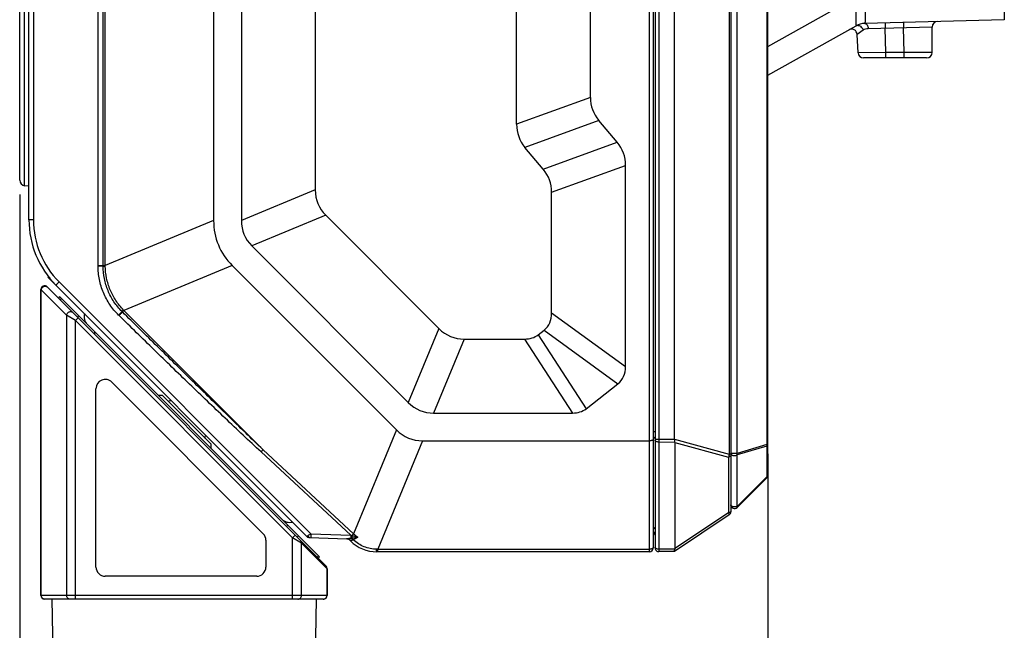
# Model space of a CAD drawing. Header units: millimetres. Extents: x 64 to 503, y 53 to 355.
# Tile 10 of 23: x 251 to 304, y 157 to 190. Entities that reach past the tile are written whole.
import ezdxf
from ezdxf.enums import TextEntityAlignment as Align

# ---------------------------------------------------------------- set-up
doc = ezdxf.new("R2010")
doc.units = ezdxf.units.MM
doc.header["$LTSCALE"] = 32.67
doc.layers.get('0').update_dxf_attribs({"linetype": 'CONTINUOUS'})
doc.layers.add('00_COMPONENTS', color=7, linetype='CONTINUOUS')
doc.layers.add('51__DRAFT_DIMS', color=7, linetype='CONTINUOUS')
doc.styles.get("Standard").update_dxf_attribs({"font": 'simfang.ttf'})
doc.dimstyles.new('DIMSTYLE_1', dxfattribs={"dimtxt": 3, "dimasz": 3, "dimexe": 2.5, "dimexo": 0.5, "dimgap": 0.75, "dimtad": 1, "dimdsep": 46, "dimtxsty": 'STANDARD', "dimblk": '_FILLED', "dimblk1": '_FILLED', "dimblk2": '_FILLED', "dimcen": 0.09, "dimclrt": 3, "dimazin": 2, "dimtp": 0.3, "dimtm": 0.3, "dimtfac": 1, "dimtofl": 0, "dimtmove": 0, "dimatfit": 3, "dimldrblk": '_FILLED', "dimfxl": 1, "dimtolj": 1, "dimarcsym": 0})

# ---------------------------------------------------------------- blocks, each defined once
blk = doc.blocks.new('_FILLED')
at = {"color": 0, "linetype": 'ByBlock'}
blk.add_solid([(0, 0), (-1, 0.167), (-1, -0.167)], dxfattribs=at)
blk = doc.blocks.new('*D4')
at = {"layer": '51__DRAFT_DIMS', "color": 4, "transparency": 16777216}
for p, q in [((250.856, 180.23), (250.856, 123.432)), ((291.356, 166.203), (291.356, 123.432)), ((250.856, 125.932), (271.106, 125.932)), ((291.356, 125.932), (271.106, 125.932))]:
    blk.add_line(p, q, dxfattribs=at)
at = {"layer": '51__DRAFT_DIMS', "color": 4, "transparency": 16777216, "xscale": 3, "yscale": 3, "zscale": 3, "rotation": 180}
blk.add_blockref('_FILLED', (250.856, 125.932), dxfattribs=at)
at = {"layer": '51__DRAFT_DIMS', "color": 4, "transparency": 16777216, "xscale": 3, "yscale": 3, "zscale": 3}
blk.add_blockref('_FILLED', (291.356, 125.932), dxfattribs=at)
at = {"layer": '51__DRAFT_DIMS', "color": 3, "transparency": 16777216}
blk.add_text('40.5', height=3, dxfattribs=at).set_placement((271.106, 126.682), align=Align.CENTER)

msp = doc.modelspace()

# ---------------------------------------------------------------- linework, layer by layer
at = {"layer": '00_COMPONENTS', "color": 4}
for p, q in [((284.956, 160.91), (284.956, 248.91)), ((285.46, 248.906), (285.46, 160.913)), ((304.162, 245.405), (304.162, 189.679)), ((289.265, 243.633), (289.265, 166.186)), ((255.49, 176.389), (255.49, 237.348)), ((255.372, 176.389), (255.372, 236.029)), ((255.098, 176.389), (255.098, 235.364)), ((251.598, 229.135), (251.598, 178.859)), ((289.698, 166.219), (289.698, 193.027)), ((291.298, 191.427), (291.298, 166.703)), ((251.125, 180.701), (251.125, 191.258)), ((291.356, 188.232), (296.142, 190.913)), ((296.141, 189.354), (296.142, 189.354)), ((296.604, 189.482), (296.603, 189.481)), ((300.256, 189.285), (296.791, 189.194)), ((297.706, 189.51), (297.714, 189.218)), ((298.706, 189.536), (298.713, 189.244)), ((298.749, 187.902), (298.713, 189.244)), ((296.52, 189.106), (296.189, 188.885)), ((297.749, 187.902), (297.714, 189.218)), ((297.749, 187.902), (296.241, 187.894)), ((297.749, 187.61), (297.749, 187.902)), ((298.749, 187.902), (297.749, 187.902)), ((300.256, 187.91), (298.749, 187.902)), ((298.749, 187.61), (298.749, 187.902)), ((281.756, 185.48), (277.756, 184.024)), ((282.21, 184.233), (278.21, 182.777)), ((279.202, 181.595), (283.202, 183.051)), ((279.656, 180.347), (283.656, 181.803)), ((266.856, 180.477), (262.856, 178.82)), ((251.598, 178.859), (251.356, 178.859)), ((261.356, 178.819), (255.49, 176.389)), ((267.425, 179.105), (263.425, 177.448)), ((255.098, 176.389), (255.49, 176.389)), ((255.098, 176.358), (255.098, 176.389)), ((255.372, 176.359), (255.098, 176.358)), ((255.372, 176.359), (255.372, 176.389)), ((255.49, 176.358), (255.49, 176.389)), ((262.364, 176.388), (256.497, 173.958)), ((252.989, 175.501), (266.613, 161.877)), ((252.027, 175.078), (252.006, 175.09)), ((252.027, 158.543), (252.027, 175.078)), ((253.399, 173.706), (252.027, 175.078)), ((253.09, 174.489), (253.106, 174.614)), ((256.419, 173.879), (256.397, 173.901)), ((256.419, 173.879), (256.497, 173.958)), ((256.497, 173.958), (256.475, 173.98)), ((264.031, 166.424), (256.497, 173.958)), ((279.656, 173.825), (283.656, 170.923)), ((253.399, 173.706), (253.399, 158.543)), ((253.878, 173.418), (253.399, 173.706)), ((253.878, 173.418), (254.019, 173.56)), ((253.878, 158.343), (253.878, 173.418)), ((265.634, 161.662), (253.878, 173.418)), ((254.017, 173.703), (254.01, 173.568)), ((254.909, 172.812), (254.902, 172.677)), ((273.551, 172.978), (271.895, 168.978)), ((279.246, 172.892), (283.246, 169.989)), ((274.923, 172.41), (273.267, 168.41)), ((278.184, 172.41), (280.779, 168.41)), ((278.927, 172.642), (281.522, 168.642)), ((271.257, 167.494), (268.933, 161.885)), ((285.256, 167.394), (285.156, 167.394)), ((272.669, 166.91), (270.239, 161.043)), ((285.256, 167), (286.304, 167)), ((286.305, 166.99), (289.265, 166.186)), ((268.933, 161.885), (264.031, 166.424)), ((285.46, 166.836), (286.32, 166.844)), ((286.324, 166.815), (289.229, 166.026)), ((291.298, 166.703), (289.698, 166.219)), ((291.298, 166.625), (289.698, 166.141)), ((291.356, 166.703), (291.298, 166.703)), ((291.298, 166.625), (291.298, 164.964)), ((268.79, 161.801), (263.924, 166.306)), ((289.229, 166.026), (289.229, 163.01)), ((289.356, 166.186), (289.265, 166.186)), ((289.698, 166.219), (289.356, 166.219)), ((289.698, 163.364), (289.698, 166.141)), ((291.298, 164.964), (289.698, 163.364)), ((289.229, 163.01), (286.327, 161.076)), ((265.302, 162.276), (265.373, 162.347)), ((265.634, 161.662), (265.775, 161.804)), ((265.634, 158.343), (265.634, 161.662)), ((266.113, 161.375), (265.634, 161.662)), ((265.887, 161.692), (265.959, 161.761)), ((266.613, 161.877), (268.79, 161.801)), ((268.768, 161.513), (268.744, 161.522)), ((268.79, 161.801), (268.843, 161.786)), ((268.844, 161.652), (268.826, 161.649)), ((267.485, 160.003), (266.113, 161.375)), ((266.113, 158.543), (266.113, 161.375)), ((270.239, 161.043), (270.18, 161.044)), ((270.239, 160.91), (270.239, 161.043)), ((270.239, 161.043), (284.956, 161.043)), ((286.322, 161.053), (285.46, 161.045)), ((266.96, 160.618), (267.033, 160.687)), ((267.485, 160.003), (267.485, 158.543)), ((267.506, 159.99), (267.485, 160.003)), ((267.506, 158.543), (252.006, 158.543))]:
    msp.add_line(p, q, dxfattribs=at)
at = {"layer": '00_COMPONENTS', "color": 7}
for p, q in [((285.156, 248.71), (285.156, 161.11)), ((285.256, 248.706), (285.256, 161.113)), ((289.356, 246.75), (289.356, 163.069)), ((291.356, 165.042), (291.356, 244.009)), ((286.304, 167), (286.304, 242.819)), ((261.356, 235.805), (261.356, 178.819)), ((262.856, 235.805), (262.856, 178.82)), ((266.856, 234.754), (266.856, 180.477)), ((251.356, 178.859), (251.356, 229.187)), ((277.756, 184.024), (277.756, 225.725)), ((281.756, 185.48), (281.756, 224.269)), ((250.856, 181), (250.856, 190.959)), ((291.356, 186.675), (296.142, 189.354)), ((304.162, 189.679), (296.603, 189.481)), ((300.256, 187.91), (300.256, 189.285)), ((296.241, 187.894), (296.189, 188.885)), ((299.956, 187.61), (296.541, 187.61)), ((283.202, 183.051), (282.21, 184.233)), ((279.202, 181.595), (278.21, 182.777)), ((283.656, 170.923), (283.656, 181.803)), ((251.356, 180.677), (251.125, 180.701)), ((279.656, 173.825), (279.656, 180.347)), ((267.425, 179.105), (273.551, 172.978)), ((263.425, 177.448), (271.895, 168.978)), ((251.784, 176.837), (251.783, 176.837)), ((262.364, 176.388), (271.257, 167.494)), ((252.397, 175.747), (252.423, 175.773)), ((252.397, 175.747), (266.463, 161.682)), ((252.5, 175.677), (252.414, 175.765)), ((252.006, 158.543), (252.006, 175.09)), ((267.447, 160.132), (252.347, 175.232)), ((253.001, 174.577), (253.013, 174.707)), ((253.013, 174.707), (267.083, 160.637)), ((278.927, 172.642), (279.246, 172.892)), ((274.923, 172.41), (278.184, 172.41)), ((255.839, 170.08), (264.039, 161.88)), ((254.986, 160.083), (254.986, 169.726)), ((281.522, 168.642), (283.246, 169.989)), ((258.58, 169.353), (258.368, 169.353)), ((258.58, 169.353), (261.196, 166.736)), ((273.267, 168.41), (280.779, 168.41)), ((272.669, 166.91), (284.956, 166.91)), ((261.196, 166.736), (261.196, 166.524)), ((286.324, 166.815), (286.324, 161.054)), ((291.298, 164.901), (289.698, 163.301)), ((289.267, 162.903), (286.306, 160.928)), ((264.186, 161.526), (264.186, 160.083)), ((266.522, 161.68), (266.463, 161.682)), ((266.541, 161.679), (268.575, 161.608)), ((268.624, 161.642), (268.771, 161.495)), ((286.324, 161.054), (286.322, 161.053)), ((267.011, 160.568), (267.083, 160.637)), ((284.956, 160.91), (270.185, 160.91)), ((286.305, 160.928), (285.46, 160.913)), ((267.506, 159.99), (267.506, 158.543)), ((263.686, 159.583), (255.486, 159.583)), ((267.306, 158.343), (252.206, 158.343)), ((252.591, 158.343), (252.956, 137.443))]:
    msp.add_line(p, q, dxfattribs=at)
msp.add_lwpolyline([(266.627, 141.607), (266.628, 141.614), (266.628, 141.618), (266.628, 141.622), (266.629, 141.626), (266.629, 141.63), (266.92, 158.343)], dxfattribs=at)
for centre, radius, start, end in [((296.629, 188.481), 1, 91.5, 119.2488), ((300.556, 189.285), 0.3, 91.5, 180), ((295.89, 188.87), 0.3, 3, 119.2488), ((296.541, 187.91), 0.3, 183, 270), ((299.956, 187.91), 0.3, 270, 360), ((251.156, 181), 0.3, 180, 264), ((256.356, 178.859), 5, 180, 225), ((252.206, 175.09), 0.2, 45, 180), ((254.938, 173.631), 0.6, 165, 225), ((255.486, 169.726), 0.5, 45, 180), ((259.499, 167.656), 1.5, 107.1762, 113.4873), ((259.499, 167.656), 1.5, 336.5127, 342.8238), ((291.156, 165.042), 0.2, 315, 360), ((289.556, 163.442), 0.2, 180, 315), ((265.474, 163.095), 0.6, 225, 285), ((289.156, 163.069), 0.2, 303.6901, 360), ((263.686, 161.526), 0.5, 0, 45), ((266.57, 161.928), 0.25, 225, 268), ((266.548, 161.879), 0.2, 225, 268), ((268.532, 161.31), 0.3, 45, 85.1333), ((285.056, 161.813), 0.2, 0, 59.9933), ((270.185, 162.91), 2, 225, 270), ((284.956, 161.11), 0.2, 270, 360), ((285.456, 161.113), 0.2, 180, 271), ((255.486, 160.083), 0.5, 180, 270), ((263.686, 160.083), 0.5, 270, 360), ((267.306, 159.99), 0.2, 0, 45), ((252.206, 158.543), 0.2, 180, 270), ((267.306, 158.543), 0.2, 270, 360)]:
    msp.add_arc(centre, radius, start, end, dxfattribs=at)
at = {"layer": '00_COMPONENTS', "color": 4}
for centre, radius, start, end in [((296.222, 189.209), 0.166, 115.4626, 119.2459), ((296.63, 188.483), 0.999, 91.4772, 119.2481), ((256.348, 178.859), 4.75, 180, 225), ((265.645, 183.293), 13.45, 225.4615, 225.5952), ((256.996, 172.725), 9.444, 317.1829, 318.1486), ((271.312, 154.581), 8.678, 122.7867, 123.9776), ((268.964, 160.623), 1.035, 97.6731, 99.8461), ((262.139, 167.969), 9.12, 317.3155, 318.1554), ((267.536, 171.134), 9.572, 277.8572, 279.7483), ((268.021, 163.164), 1.847, 298.8668, 299.3617), ((270.258, 163.26), 1.91, 226.0705, 234.7733)]:
    msp.add_arc(centre, radius, start, end, dxfattribs=at)
at = {"layer": '00_COMPONENTS', "color": 7}
for centre, major_axis, ratio, start_param, end_param in [((314.741, 196.779), (32.871, 11.964), 0.228697, 3.058545, 3.22464), ((310.741, 195.324), (32.871, 11.964), 0.228697, 3.058545, 3.22464), ((250.671, 170.504), (32.871, 11.964), 0.228697, -0.083047, 0.083047), ((246.671, 169.048), (-32.871, -11.964), 0.228697, 3.058545, 3.22464), ((299.841, 193.336), (32.842, 13.604), 0.225045, 3.048645, 3.234541), ((272.534, 182.025), (10.922, 4.524), 0.524428, 2.927691, 3.355495), ((295.841, 191.679), (32.842, 13.604), 0.225045, 3.048645, 3.234541), ((259.041, 187.906), (-20.405, 14.808), 0.198319, 3.084665, 3.284526), ((287.783, 205.394), (13.604, 32.842), 0.225045, 3.048645, 3.234541), ((265.594, 193.025), (-13.26, 20.435), 0.205253, 3.009188, 3.159625), ((263.041, 185.003), (20.405, -14.808), 0.198319, -0.056928, 0.142933), ((286.126, 201.394), (13.604, 32.842), 0.225045, -3.234541, -3.048645), ((268.189, 189.025), (-13.26, 20.435), 0.205253, -3.273998, -3.12356), ((274.53, 173.4), (2.627, 6.342), 0.524428, 2.927691, 3.355495), ((286.727, 167), (0.422, 0), 0.649116, -3.141593, -3.10401), ((285.459, 167.175), (0.858, -0.393), 0.276052, 0.125837, 0.223051), ((287.015, 161.203), (0.689, 0.165), 0.307877, 2.972477, 3.06782)]:
    msp.add_ellipse(centre, major_axis=major_axis, ratio=ratio, start_param=start_param, end_param=end_param, dxfattribs=at)
at = {"layer": '00_COMPONENTS', "color": 4}
for points, knots in [([(296.142, 190.913), (296.139, 190.798), (296.133, 190.582), (296.127, 190.275), (296.124, 190.043), (296.123, 189.878), (296.123, 189.771), (296.123, 189.676), (296.124, 189.592), (296.125, 189.521), (296.127, 189.462), (296.129, 189.417), (296.132, 189.387), (296.134, 189.37), (296.136, 189.362), (296.137, 189.358), (296.138, 189.356), (296.14, 189.354), (296.141, 189.354)], [0, 0, 0, 0, 0.219261, 0.416682, 0.589143, 0.665146, 0.733924, 0.795209, 0.848763, 0.894384, 0.931905, 0.961196, 0.982183, 0.989562, 0.994889, 0.996804, 0.998249, 1, 1, 1, 1]), ([(296.604, 190.995), (296.609, 190.886), (296.617, 190.678), (296.626, 190.384), (296.631, 190.161), (296.632, 190.002), (296.633, 189.899), (296.633, 189.806), (296.631, 189.725), (296.629, 189.655), (296.626, 189.597), (296.622, 189.55), (296.618, 189.516), (296.613, 189.496), (296.608, 189.485), (296.606, 189.482), (296.604, 189.482)], [0, 0, 0, 0, 0.216317, 0.411041, 0.581411, 0.656695, 0.725015, 0.786133, 0.839839, 0.88595, 0.924321, 0.954846, 0.977475, 0.992287, 0.996916, 1, 1, 1, 1]), ([(296.151, 189.359), (296.166, 189.367), (296.201, 189.377), (296.258, 189.376), (296.315, 189.36), (296.39, 189.318), (296.47, 189.236), (296.509, 189.151), (296.52, 189.106)], [0, 0, 0, 0, 0.104532, 0.214038, 0.33109, 0.456343, 0.724795, 1, 1, 1, 1]), ([(296.603, 189.481), (296.615, 189.481), (296.639, 189.478), (296.674, 189.462), (296.705, 189.435), (296.744, 189.385), (296.778, 189.303), (296.789, 189.232), (296.791, 189.194)], [0, 0, 0, 0, 0.093568, 0.192862, 0.301986, 0.422805, 0.696879, 1, 1, 1, 1]), ([(296.791, 189.194), (296.741, 189.193), (296.645, 189.175), (296.559, 189.132), (296.52, 189.106)], [0, 0, 0, 0, 0.519593, 1, 1, 1, 1]), ([(256.211, 173.706), (256.036, 173.878), (255.718, 174.258), (255.365, 174.91), (255.147, 175.62), (255.098, 176.112), (255.098, 176.358)], [0, 0, 0, 0, 0.24997, 0.499955, 0.749965, 1, 1, 1, 1]), ([(255.372, 176.359), (255.378, 176.359), (255.418, 176.358), (255.457, 176.358), (255.49, 176.358)], [0, 0, 0, 0, 0.165316, 1, 1, 1, 1]), ([(256.397, 173.901), (256.236, 174.061), (255.943, 174.414), (255.617, 175.018), (255.417, 175.675), (255.372, 176.131), (255.372, 176.359)], [0, 0, 0, 0, 0.249992, 0.499987, 0.749987, 1, 1, 1, 1]), ([(256.475, 173.98), (256.322, 174.137), (256.045, 174.482), (255.735, 175.067), (255.541, 175.699), (255.493, 176.139), (255.49, 176.358)], [0, 0, 0, 0, 0.249996, 0.499998, 0.750001, 1, 1, 1, 1]), ([(252.989, 175.501), (252.978, 175.489), (252.956, 175.467), (252.924, 175.435), (252.895, 175.405), (252.873, 175.382), (252.857, 175.366), (252.848, 175.356), (252.839, 175.347), (252.833, 175.339), (252.827, 175.333), (252.824, 175.329), (252.822, 175.326), (252.821, 175.325), (252.821, 175.324), (252.821, 175.324), (252.821, 175.324)], [0, 0, 0, 0, 0.196135, 0.38402, 0.556683, 0.707693, 0.773288, 0.83144, 0.88161, 0.923335, 0.956234, 0.980013, 0.988426, 0.994508, 0.998292, 1, 1, 1, 1]), ([(252.027, 175.078), (252.028, 175.096), (252.037, 175.134), (252.065, 175.185), (252.105, 175.226), (252.155, 175.256), (252.21, 175.271), (252.266, 175.27), (252.318, 175.253), (252.347, 175.232), (252.36, 175.219)], [0, 0, 0, 0, 0.125786, 0.253816, 0.382763, 0.511019, 0.637182, 0.760484, 0.881065, 1, 1, 1, 1]), ([(253.399, 173.706), (253.4, 173.724), (253.409, 173.762), (253.437, 173.813), (253.477, 173.854), (253.527, 173.884), (253.582, 173.899), (253.638, 173.898), (253.69, 173.881), (253.719, 173.86), (253.732, 173.847)], [0, 0, 0, 0, 0.125786, 0.253816, 0.382763, 0.511019, 0.637183, 0.760484, 0.881065, 1, 1, 1, 1]), ([(256.397, 173.901), (256.388, 173.89), (256.363, 173.864), (256.302, 173.798), (256.249, 173.744), (256.211, 173.706)], [0, 0, 0, 0, 0.163688, 0.398517, 1, 1, 1, 1]), ([(256.419, 173.879), (256.409, 173.868), (256.385, 173.842), (256.324, 173.776), (256.271, 173.722), (256.234, 173.684)], [0, 0, 0, 0, 0.163901, 0.398773, 1, 1, 1, 1]), ([(256.397, 173.901), (256.402, 173.906), (256.428, 173.932), (256.454, 173.959), (256.475, 173.98)], [0, 0, 0, 0, 0.179605, 1, 1, 1, 1]), ([(264.031, 166.424), (263.391, 167.04), (262.116, 168.276), (260.212, 170.139), (258.313, 172.007), (257.05, 173.255), (256.419, 173.879)], [0, 0, 0, 0, 0.249999, 0.499999, 0.75, 1, 1, 1, 1]), ([(263.924, 166.306), (263.598, 166.608), (262.949, 167.214), (261.658, 168.434), (260.054, 169.969), (258.139, 171.822), (256.868, 173.062), (256.234, 173.684)], [0, 0, 0, 0, 0.124999, 0.249998, 0.499998, 0.749999, 1, 1, 1, 1]), ([(285.255, 167.018), (285.254, 167.027), (285.246, 167.046), (285.224, 167.07), (285.194, 167.09), (285.169, 167.1), (285.156, 167.104)], [0, 0, 0, 0, 0.202192, 0.4325, 0.698897, 1, 1, 1, 1]), ([(285.46, 166.836), (285.434, 166.836), (285.384, 166.84), (285.327, 166.86), (285.291, 166.883), (285.272, 166.902), (285.259, 166.924), (285.256, 166.939), (285.256, 166.947)], [0, 0, 0, 0, 0.309489, 0.588285, 0.709253, 0.816471, 0.911792, 1, 1, 1, 1]), ([(291.298, 166.703), (291.299, 166.697), (291.302, 166.671), (291.301, 166.644), (291.298, 166.625)], [0, 0, 0, 0, 0.257848, 1, 1, 1, 1]), ([(291.298, 166.625), (291.306, 166.63), (291.322, 166.64), (291.341, 166.659), (291.353, 166.681), (291.356, 166.696), (291.356, 166.703)], [0, 0, 0, 0, 0.293319, 0.55353, 0.785255, 1, 1, 1, 1]), ([(289.265, 166.186), (289.262, 166.158), (289.252, 166.104), (289.238, 166.051), (289.229, 166.026)], [0, 0, 0, 0, 0.512408, 1, 1, 1, 1]), ([(289.356, 166.129), (289.356, 166.124), (289.355, 166.112), (289.345, 166.089), (289.321, 166.063), (289.279, 166.04), (289.247, 166.03), (289.229, 166.026)], [0, 0, 0, 0, 0.095244, 0.195046, 0.420399, 0.690302, 1, 1, 1, 1]), ([(289.359, 166.202), (289.359, 166.2), (289.361, 166.194), (289.364, 166.189), (289.366, 166.185)], [0, 0, 0, 0, 0.243919, 1, 1, 1, 1]), ([(289.366, 166.185), (289.378, 166.164), (289.412, 166.139), (289.463, 166.12), (289.527, 166.107), (289.594, 166.107), (289.656, 166.122), (289.685, 166.134), (289.698, 166.141)], [0, 0, 0, 0, 0.201116, 0.325605, 0.461376, 0.743277, 0.877637, 1, 1, 1, 1]), ([(289.698, 166.141), (289.699, 166.147), (289.702, 166.173), (289.701, 166.199), (289.698, 166.219)], [0, 0, 0, 0, 0.241736, 1, 1, 1, 1]), ([(291.356, 165.042), (291.356, 165.035), (291.353, 165.02), (291.341, 164.999), (291.322, 164.979), (291.306, 164.969), (291.298, 164.964)], [0, 0, 0, 0, 0.214745, 0.44647, 0.706681, 1, 1, 1, 1]), ([(291.298, 164.964), (291.3, 164.957), (291.304, 164.946), (291.307, 164.931), (291.306, 164.919), (291.304, 164.909), (291.3, 164.903), (291.298, 164.901)], [0, 0, 0, 0, 0.324949, 0.531884, 0.709019, 0.861679, 1, 1, 1, 1]), ([(289.698, 163.364), (289.683, 163.356), (289.649, 163.342), (289.595, 163.332), (289.537, 163.33), (289.481, 163.338), (289.431, 163.354), (289.391, 163.377), (289.367, 163.403), (289.358, 163.426), (289.356, 163.437), (289.356, 163.442)], [0, 0, 0, 0, 0.12906, 0.271702, 0.420179, 0.565711, 0.700027, 0.817022, 0.914936, 0.958431, 1, 1, 1, 1]), ([(289.698, 163.301), (289.701, 163.304), (289.707, 163.314), (289.707, 163.337), (289.701, 163.354), (289.698, 163.364)], [0, 0, 0, 0, 0.186985, 0.532677, 1, 1, 1, 1]), ([(289.356, 163.113), (289.356, 163.108), (289.355, 163.096), (289.345, 163.073), (289.321, 163.047), (289.279, 163.024), (289.247, 163.014), (289.229, 163.01)], [0, 0, 0, 0, 0.095244, 0.195046, 0.420399, 0.690302, 1, 1, 1, 1]), ([(289.229, 163.01), (289.232, 163.002), (289.237, 162.987), (289.245, 162.966), (289.252, 162.948), (289.257, 162.933), (289.261, 162.922), (289.264, 162.915), (289.265, 162.91), (289.266, 162.907), (289.267, 162.905), (289.267, 162.904), (289.267, 162.903), (289.267, 162.903)], [0, 0, 0, 0, 0.219843, 0.417001, 0.588846, 0.733068, 0.847653, 0.893315, 0.930993, 0.960561, 0.981918, 0.995016, 1, 1, 1, 1]), ([(285.256, 162.123), (285.256, 162.133), (285.251, 162.154), (285.229, 162.181), (285.197, 162.204), (285.171, 162.215), (285.156, 162.219)], [0, 0, 0, 0, 0.20057, 0.42752, 0.694057, 1, 1, 1, 1]), ([(266.113, 161.375), (266.115, 161.401), (266.109, 161.454), (266.08, 161.499), (266.062, 161.517)], [0, 0, 0, 0, 0.50643, 1, 1, 1, 1]), ([(266.393, 161.752), (266.395, 161.749), (266.401, 161.748), (266.409, 161.75), (266.421, 161.754), (266.439, 161.763), (266.454, 161.772), (266.462, 161.777)], [0, 0, 0, 0, 0.123393, 0.211983, 0.323063, 0.615751, 1, 1, 1, 1]), ([(266.407, 161.738), (266.407, 161.738), (266.407, 161.738), (266.407, 161.738), (266.407, 161.738)], [0, 0, 0, 0, 0.412616, 1, 1, 1, 1]), ([(266.462, 161.777), (266.467, 161.764), (266.478, 161.738), (266.501, 161.706), (266.529, 161.685), (266.551, 161.679), (266.561, 161.679)], [0, 0, 0, 0, 0.297282, 0.560545, 0.790868, 1, 1, 1, 1]), ([(266.613, 161.877), (266.612, 161.864), (266.611, 161.838), (266.611, 161.801), (266.61, 161.767), (266.61, 161.741), (266.61, 161.723), (266.61, 161.711), (266.61, 161.701), (266.611, 161.693), (266.611, 161.686), (266.611, 161.681), (266.612, 161.679), (266.612, 161.677), (266.613, 161.677)], [0, 0, 0, 0, 0.194717, 0.381911, 0.554435, 0.70567, 0.771458, 0.829836, 0.880245, 0.922209, 0.955342, 0.979354, 0.994108, 1, 1, 1, 1]), ([(268.604, 161.609), (268.601, 161.609), (268.592, 161.608), (268.582, 161.608), (268.575, 161.608)], [0, 0, 0, 0, 0.254837, 1, 1, 1, 1]), ([(268.575, 161.608), (268.611, 161.607), (268.685, 161.588), (268.744, 161.542), (268.768, 161.513)], [0, 0, 0, 0, 0.494375, 1, 1, 1, 1]), ([(268.787, 161.643), (268.755, 161.636), (268.694, 161.622), (268.633, 161.611), (268.604, 161.609)], [0, 0, 0, 0, 0.526367, 1, 1, 1, 1]), ([(268.604, 161.609), (268.638, 161.605), (268.708, 161.584), (268.764, 161.537), (268.787, 161.509)], [0, 0, 0, 0, 0.490501, 1, 1, 1, 1]), ([(268.79, 161.801), (268.789, 161.772), (268.787, 161.719), (268.787, 161.667), (268.787, 161.643)], [0, 0, 0, 0, 0.556166, 1, 1, 1, 1]), ([(268.787, 161.643), (268.807, 161.631), (268.846, 161.599), (268.879, 161.562), (268.894, 161.541)], [0, 0, 0, 0, 0.480903, 1, 1, 1, 1]), ([(268.894, 161.541), (268.884, 161.537), (268.864, 161.53), (268.83, 161.516), (268.804, 161.509), (268.787, 161.509)], [0, 0, 0, 0, 0.300129, 0.565684, 1, 1, 1, 1]), ([(268.826, 161.649), (268.842, 161.635), (268.874, 161.603), (268.9, 161.567), (268.913, 161.547)], [0, 0, 0, 0, 0.479841, 1, 1, 1, 1]), ([(268.843, 161.786), (268.843, 161.762), (268.842, 161.717), (268.843, 161.672), (268.844, 161.652)], [0, 0, 0, 0, 0.545518, 1, 1, 1, 1]), ([(268.843, 161.786), (268.87, 161.779), (268.974, 161.749), (269.078, 161.721), (269.157, 161.7)], [0, 0, 0, 0, 0.252399, 1, 1, 1, 1]), ([(268.844, 161.652), (268.852, 161.645), (268.883, 161.616), (268.909, 161.582), (268.927, 161.555)], [0, 0, 0, 0, 0.235531, 1, 1, 1, 1]), ([(268.913, 161.547), (268.911, 161.546), (268.905, 161.545), (268.899, 161.543), (268.894, 161.541)], [0, 0, 0, 0, 0.255699, 1, 1, 1, 1]), ([(270.18, 161.044), (270.065, 161.047), (269.833, 161.073), (269.498, 161.173), (269.186, 161.33), (268.999, 161.469), (268.913, 161.547)], [0, 0, 0, 0, 0.249995, 0.499996, 0.749998, 1, 1, 1, 1]), ([(269.157, 161.7), (269.138, 161.687), (269.063, 161.636), (268.986, 161.588), (268.927, 161.555)], [0, 0, 0, 0, 0.250618, 1, 1, 1, 1]), ([(268.771, 161.495), (268.771, 161.495), (268.771, 161.496), (268.772, 161.496), (268.773, 161.497), (268.776, 161.499), (268.781, 161.504), (268.785, 161.507), (268.787, 161.509)], [0, 0, 0, 0, 0.01944, 0.067845, 0.146929, 0.256836, 0.56844, 1, 1, 1, 1]), ([(270.185, 160.91), (270.185, 160.91), (270.184, 160.911), (270.184, 160.912), (270.184, 160.915), (270.183, 160.919), (270.183, 160.924), (270.183, 160.933), (270.182, 160.947), (270.182, 160.966), (270.181, 160.989), (270.181, 161.016), (270.18, 161.035), (270.18, 161.044)], [0, 0, 0, 0, 0.004867, 0.017771, 0.038987, 0.068483, 0.106165, 0.151899, 0.266803, 0.411469, 0.583691, 0.780882, 1, 1, 1, 1]), ([(285.156, 161.154), (285.156, 161.147), (285.153, 161.131), (285.141, 161.11), (285.122, 161.091), (285.087, 161.068), (285.031, 161.048), (284.982, 161.043), (284.956, 161.043)], [0, 0, 0, 0, 0.08844, 0.183869, 0.29103, 0.411811, 0.690209, 1, 1, 1, 1]), ([(285.46, 161.045), (285.434, 161.045), (285.384, 161.05), (285.327, 161.069), (285.291, 161.092), (285.272, 161.112), (285.259, 161.133), (285.256, 161.149), (285.256, 161.156)], [0, 0, 0, 0, 0.309489, 0.588285, 0.709253, 0.816471, 0.911792, 1, 1, 1, 1]), ([(267.485, 160.003), (267.487, 160.029), (267.481, 160.082), (267.452, 160.127), (267.434, 160.145)], [0, 0, 0, 0, 0.506431, 1, 1, 1, 1]), ([(252.218, 158.343), (252.193, 158.343), (252.143, 158.354), (252.079, 158.399), (252.037, 158.465), (252.027, 158.517), (252.027, 158.543)], [0, 0, 0, 0, 0.245004, 0.492965, 0.745047, 1, 1, 1, 1]), ([(253.59, 158.343), (253.565, 158.343), (253.515, 158.354), (253.451, 158.399), (253.409, 158.465), (253.399, 158.517), (253.399, 158.543)], [0, 0, 0, 0, 0.245004, 0.492965, 0.745047, 1, 1, 1, 1]), ([(265.921, 158.343), (265.946, 158.343), (265.997, 158.354), (266.06, 158.399), (266.103, 158.465), (266.113, 158.517), (266.113, 158.543)], [0, 0, 0, 0, 0.245004, 0.492965, 0.745047, 1, 1, 1, 1]), ([(267.293, 158.343), (267.318, 158.343), (267.369, 158.354), (267.432, 158.399), (267.475, 158.465), (267.485, 158.517), (267.485, 158.543)], [0, 0, 0, 0, 0.245004, 0.492965, 0.745047, 1, 1, 1, 1])]:
    msp.add_open_spline(points, degree=3, knots=knots, dxfattribs=at)
at = {"layer": '00_COMPONENTS', "color": 7}
for points, knots in [([(285.156, 166.97), (285.156, 166.966), (285.153, 166.957), (285.141, 166.946), (285.122, 166.936), (285.098, 166.927), (285.068, 166.919), (285.033, 166.914), (284.996, 166.91), (284.97, 166.91), (284.956, 166.91)], [0, 0, 0, 0, 0.055389, 0.126796, 0.221408, 0.340524, 0.482424, 0.643385, 0.818083, 1, 1, 1, 1]), ([(286.305, 166.99), (286.306, 166.965), (286.308, 166.927), (286.313, 166.878), (286.317, 166.855), (286.32, 166.844)], [0, 0, 0, 0, 0.522104, 0.768688, 1, 1, 1, 1]), ([(286.31, 160.937), (286.311, 160.943), (286.313, 160.957), (286.314, 160.983), (286.316, 161.016), (286.32, 161.04), (286.322, 161.053)], [0, 0, 0, 0, 0.150069, 0.371364, 0.657585, 1, 1, 1, 1]), ([(286.306, 160.928), (286.307, 160.929), (286.309, 160.932), (286.31, 160.935), (286.31, 160.937)], [0, 0, 0, 0, 0.386697, 1, 1, 1, 1])]:
    msp.add_open_spline(points, degree=3, knots=knots, dxfattribs=at)
at = {"layer": '00_COMPONENTS', "color": 4}
for points in [[(289.356, 166.219), (289.356, 166.213), (289.357, 166.207), (289.359, 166.202)], [(268.787, 161.509), (268.781, 161.51), (268.774, 161.511), (268.768, 161.513)]]:
    msp.add_open_spline(points, degree=3, dxfattribs=at)

# ---------------------------------------------------------------- dimensions: what is measured, and where the dimension line sits
at = {"layer": '51__DRAFT_DIMS', "color": 4}
dim = msp.add_linear_dim(base=(291.356, 125.932), p1=(250.856, 180.73), p2=(291.356, 166.703), dimstyle='DIMSTYLE_1', dxfattribs=at)
dim.commit()
dim.dimension.update_dxf_attribs({"geometry": '*D4', "text_midpoint": (271.01, 125.932), "dimtype": 160})

doc.saveas('drawing.dxf')
